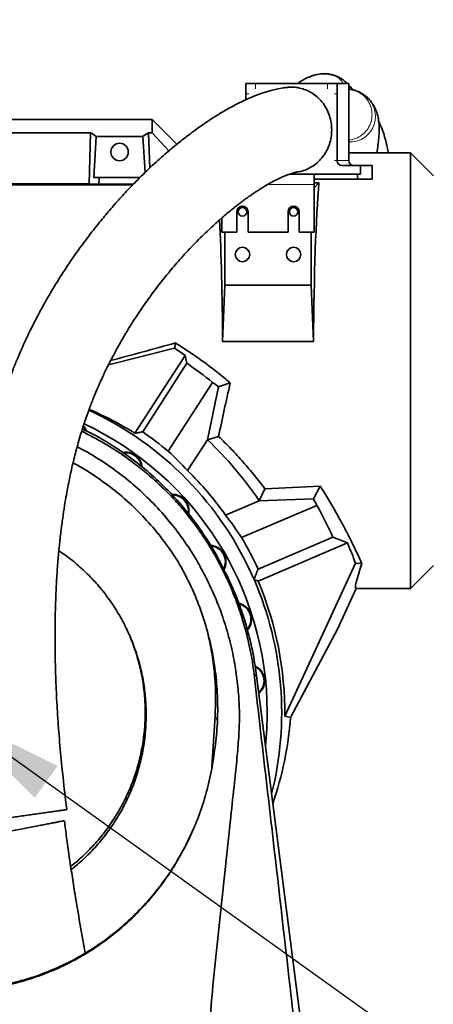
# Model space of a CAD drawing. Header units: millimetres. Extents: x 0 to 11920, y 0 to 8400.
# Tile 50 of 56: x 8286 to 8528, y 6710 to 7286. Entities that reach past the tile are written whole.
import ezdxf

# ---------------------------------------------------------------- set-up
doc = ezdxf.new("R2010")
doc.units = ezdxf.units.MM
doc.header["$LTSCALE"] = 20
doc.styles.add('SLDTEXTSTYLE0', font='TXT', dxfattribs={"width": 0.605})
doc.dimstyles.new('SLDDIMSTYLE0', dxfattribs={"dimtxt": 70, "dimasz": 70, "dimexe": 0, "dimexo": 0.0625, "dimgap": 17.5, "dimtad": 1, "dimdec": 1, "dimrnd": 1e-09, "dimzin": 12, "dimdsep": 46, "dimtxsty": 'SLDTEXTSTYLE0', "dimsah": 1, "dimcen": 0.09, "dimadec": 0, "dimazin": 3, "dimtfac": 1, "dimtofl": 0, "dimtmove": 0, "dimatfit": 3, "dimfxl": 1, "dimfrac": 2, "dimtolj": 1, "dimtzin": 12, "dimarcsym": 0})
doc.dimstyles.new('SLDDIMSTYLE1', dxfattribs={"dimtxt": 70, "dimasz": 70, "dimexe": 0, "dimexo": 0.0625, "dimgap": 17.5, "dimtad": 1, "dimdec": 0, "dimrnd": 1e-09, "dimzin": 12, "dimdsep": 46, "dimtxsty": 'SLDTEXTSTYLE0', "dimsah": 1, "dimcen": 0.09, "dimadec": 0, "dimazin": 3, "dimtfac": 1, "dimtofl": 0, "dimtmove": 0, "dimatfit": 3, "dimfxl": 1, "dimfrac": 2, "dimtolj": 1, "dimtzin": 12, "dimarcsym": 0})
doc.dimstyles.new('SLDDIMSTYLE2', dxfattribs={"dimtxt": 0.18, "dimasz": 70, "dimexe": 0, "dimexo": 0.0625, "dimgap": 0, "dimtad": 0, "dimtih": 1, "dimtoh": 1, "dimdec": 0, "dimrnd": 1e-09, "dimzin": 0, "dimdsep": 46, "dimtxsty": 'Standard', "dimsah": 1, "dimcen": 0.09, "dimadec": 0, "dimazin": 0, "dimtfac": 70, "dimtdec": 0, "dimtofl": 0, "dimtmove": 0, "dimatfit": 3, "dimfxl": 1, "dimfrac": 2, "dimtolj": 1, "dimtzin": 0, "dimarcsym": 0})

# ---------------------------------------------------------------- blocks, each defined once
blk = doc.blocks.new('_D_7')
at = {"color": 7, "linetype": 'Continuous', "lineweight": 0}
for p, q in [((7890.8, 6975.57), (7890.8, 7834.88)), ((9926.62, 7183.37), (9926.62, 7834.88)), ((7890.8, 7804.88), (9926.62, 7804.88))]:
    blk.add_line(p, q, dxfattribs=at)
at = {"color": 7, "linetype": 'Continuous', "lineweight": 18}
for centre, start, end in [((8869.09, 7858.59), 153.43495, 206.56505), ((8948.33, 7858.59), 333.43495, 26.56505)]:
    blk.add_arc(centre, 120.11, start, end, dxfattribs=at)
for points in [[(7890.8, 7804.88), (7960.8, 7794.88), (7960.8, 7814.88)], [(9926.62, 7804.88), (9856.62, 7814.88), (9856.62, 7794.88)]]:
    blk.add_solid(points, dxfattribs=at)
at = {"color": 7, "linetype": 'Continuous', "lineweight": 18, "insert": (8761.66, 7895.11), "char_height": 70, "attachment_point": 1, "style": 'SLDTEXTSTYLE0'}
blk.add_mtext('2082,5', dxfattribs=at)
blk = doc.blocks.new('_D_8')
at = {"color": 7, "linetype": 'Continuous', "lineweight": 0}
for p, q in [((7958.12, 7239.92), (7958.12, 7694.88)), ((9926.62, 7183.37), (9926.62, 7694.88)), ((7958.12, 7664.88), (9926.62, 7664.88))]:
    blk.add_line(p, q, dxfattribs=at)
at = {"color": 7, "linetype": 'Continuous', "lineweight": 18}
for points in [[(7958.12, 7664.88), (8028.12, 7654.88), (8028.12, 7674.88)], [(9926.62, 7664.88), (9856.62, 7674.88), (9856.62, 7654.88)]]:
    blk.add_solid(points, dxfattribs=at)
at = {"color": 7, "linetype": 'Continuous', "lineweight": 18, "insert": (8795.32, 7755.11), "char_height": 70, "attachment_point": 1, "style": 'SLDTEXTSTYLE0'}
blk.add_mtext('1968,5', dxfattribs=at)
blk = doc.blocks.new('_D_9')
at = {"color": 7, "linetype": 'Continuous', "lineweight": 0}
for p, q in [((8244.12, 6884.37), (8244.12, 7554.88)), ((9706.62, 7084.37), (9706.62, 7554.88)), ((9706.62, 7524.88), (8244.12, 7524.88))]:
    blk.add_line(p, q, dxfattribs=at)
at = {"color": 7, "linetype": 'Continuous', "lineweight": 18}
for points in [[(8244.12, 7524.88), (8314.12, 7514.88), (8314.12, 7534.88)], [(9706.62, 7524.88), (9636.62, 7534.88), (9636.62, 7514.88)]]:
    blk.add_solid(points, dxfattribs=at)
at = {"color": 7, "linetype": 'Continuous', "lineweight": 18, "insert": (8828.32, 7615.11), "char_height": 70, "attachment_point": 1, "style": 'SLDTEXTSTYLE0'}
blk.add_mtext('1462,5', dxfattribs=at)

msp = doc.modelspace()

# ---------------------------------------------------------------- linework, layer by layer
at = {"color": 7, "linetype": 'Continuous', "lineweight": 35}
for p, q in [((8418.14, 7242.37), (8418.14, 7248.37)), ((8423.78, 7248.37), (8418.14, 7248.37)), ((8466.06, 7248.37), (8423.78, 7248.37)), ((8466.06, 7248.37), (8471.7, 7248.37)), ((8471.7, 7242.37), (8471.7, 7248.37)), ((8471.7, 7248.37), (8478.54, 7248.37)), ((8478.54, 7242.37), (8478.54, 7248.37)), ((8480.47, 7244.78), (8478.54, 7245.18)), ((8480.27, 7244.84), (8480.47, 7244.82)), ((8418.14, 7242.37), (8418.14, 7238.97)), ((8471.7, 7203.37), (8471.7, 7242.37)), ((8478.54, 7203.37), (8478.54, 7242.37)), ((8488.36, 7240.83), (8488.22, 7240.97)), ((8113.6, 7227.37), (8363.12, 7227.37)), ((8363.12, 7219.66), (8363.12, 7227.37)), ((8377.61, 7212.88), (8363.12, 7227.37)), ((8171.11, 7219.66), (8327.13, 7219.66)), ((8326.22, 7189.82), (8327.13, 7219.66)), ((8330.47, 7217.48), (8329.01, 7193.37)), ((8330.47, 7217.48), (8357.77, 7217.48)), ((8357.77, 7217.48), (8359.05, 7196.37)), ((8361.74, 7198.93), (8361.11, 7219.66)), ((8361.11, 7219.66), (8363.12, 7219.66)), ((8372.93, 7208.99), (8363.12, 7219.66)), ((8514.62, 7207.87), (8478.54, 7207.87)), ((8528.12, 7194.37), (8514.62, 7207.87)), ((8514.62, 6952.87), (8514.62, 7207.87)), ((8485.33, 7200.37), (8474.52, 7200.37)), ((8485.33, 7195.37), (8485.33, 7200.37)), ((8485.33, 7200.37), (8492.17, 7200.37)), ((8492.17, 7192.37), (8492.17, 7200.37)), ((8329.01, 7193.37), (8332.11, 7193.37)), ((8331.99, 7189.47), (8332.11, 7193.37)), ((8356.13, 7193.37), (8332.11, 7193.37)), ((8458.12, 7195.37), (8443.61, 7195.37)), ((8458.12, 7195.37), (8458.12, 7189.37)), ((8458.12, 7195.37), (8483.62, 7195.37)), ((8458.12, 7192.37), (8483.62, 7192.37)), ((8483.62, 7192.37), (8483.62, 7195.37)), ((8483.62, 7195.37), (8485.33, 7195.37)), ((8483.62, 7192.37), (8492.17, 7192.37)), ((8351.87, 7189.19), (8114.62, 7189.19)), ((8326.22, 7189.82), (8172.01, 7189.82)), ((8331.99, 7189.47), (8326.22, 7189.82)), ((8352.14, 7189.47), (8331.99, 7189.47)), ((8460.98, 7190.23), (8458.12, 7190.23)), ((8460.98, 7190.23), (8458.12, 7187.37)), ((8458.12, 7161.37), (8458.12, 7189.37)), ((8404.12, 7169.86), (8404.12, 7161.37)), ((8412.82, 7173.37), (8412.82, 7161.37)), ((8419.42, 7161.37), (8419.42, 7173.37)), ((8442.82, 7173.37), (8442.82, 7161.37)), ((8449.42, 7161.37), (8449.42, 7173.37)), ((8404.12, 7161.37), (8412.82, 7161.37)), ((8405.83, 7130.33), (8405.83, 7161.37)), ((8419.42, 7161.37), (8442.82, 7161.37)), ((8449.42, 7161.37), (8458.12, 7161.37)), ((8456.41, 7161.37), (8456.41, 7130.33)), ((8405.83, 7130.33), (8404.49, 7097.49)), ((8405.83, 7130.33), (8456.41, 7130.33)), ((8456.41, 7130.33), (8457.75, 7097.49)), ((8457.75, 7097.49), (8404.49, 7097.49)), ((8376.38, 7093.52), (8337.6, 7083.84)), ((8353.11, 7043.7), (8382.51, 7089.33)), ((8383.47, 7084.7), (8382.51, 7089.33)), ((8383.47, 7084.7), (8357.64, 7044.62)), ((8372.59, 7033.22), (8398.57, 7073.53)), ((8408.94, 7073.19), (8402.1, 7070.9)), ((8402.1, 7070.9), (8395.57, 7039.94)), ((8395.57, 7039.94), (8383.96, 7021.92)), ((8383.96, 7021.92), (8395.57, 7039.94)), ((8402.14, 7041.9), (8395.57, 7039.94)), ((8395.57, 7039.94), (8395.57, 7039.94)), ((8383.96, 7021.92), (8383.96, 7021.92)), ((8429.33, 7011.15), (8425.93, 7004.24)), ((8461.66, 7012.79), (8457.72, 7005.41)), ((8406.17, 6995.85), (8425.93, 7004.24)), ((8425.93, 7004.24), (8406.17, 6995.85)), ((8425.93, 7004.24), (8457.72, 7005.41)), ((8425.93, 7004.24), (8425.93, 7004.24)), ((8382.4, 6997.93), (8382.42, 6997.91)), ((8459.72, 7001.54), (8415.52, 6982.78)), ((8406.17, 6995.85), (8406.17, 6995.85)), ((8425.26, 6957.26), (8477.71, 6979.52)), ((8425.3, 6964.28), (8469.18, 6982.91)), ((8469.18, 6982.91), (8477.71, 6979.52)), ((8440.89, 6878.16), (8482.41, 6967.62)), ((8486.17, 6967.46), (8482.41, 6967.62)), ((8407.88, 6958.62), (8406.35, 6961.82)), ((8514.62, 6952.87), (8528.12, 6966.37)), ((8422.91, 6958.2), (8425.26, 6957.26)), ((8471.73, 6928.99), (8482.81, 6952.87)), ((8482.81, 6952.87), (8514.62, 6952.87)), ((8444.3, 6877.38), (8471.73, 6928.99)), ((8424.16, 6903.35), (8460.67, 6617.37)), ((8398.18, 6848.45), (8400.06, 6878.34)), ((8444.3, 6877.38), (8440.89, 6878.16)), ((8387.45, 6812.27), (8382.92, 6802.73))]:
    msp.add_line(p, q, dxfattribs=at)
at = {"color": 8, "linetype": 'Continuous', "lineweight": 18}
for p, q in [((8423.78, 7248.37), (8423.78, 7245.37)), ((8466.06, 7245.37), (8466.06, 7248.37)), ((8420.14, 7242.37), (8418.14, 7242.37)), ((8471.7, 7242.37), (8470.13, 7242.37)), ((8470.13, 7203.37), (8471.7, 7203.37)), ((8471.7, 7203.37), (8478.54, 7203.37)), ((8458.12, 7189.37), (8430.99, 7189.37)), ((8423.19, 6900.97), (8424.16, 6903.35)), ((8401.3, 6875.37), (8400.06, 6878.34))]:
    msp.add_line(p, q, dxfattribs=at)
at = {"color": 7, "linetype": 'Continuous', "lineweight": 35, "flags": 128}
for points in [[(8376.38, 7093.52), (8376.6, 7094.99), (8376.83, 7096.61)], [(8322.8, 7047.61), (8323.66, 7046.45), (8324.27, 7045.29)], [(8324.75, 7045.07), (8323.94, 7046.68), (8322.91, 7048.03)], [(8427.12, 6880.18), (8427.07, 6881.12), (8426.86, 6882.19)]]:
    msp.add_lwpolyline(points, dxfattribs=at)
at = {"color": 7, "linetype": 'Continuous', "lineweight": 35}
for centre, radius in [((8344.12, 7208.37), 5.1), ((8416.12, 7173.37), 2.5), ((8446.12, 7173.37), 2.5), ((8416.12, 7148.37), 4.25), ((8446.12, 7148.37), 4.25)]:
    msp.add_circle(centre, radius, dxfattribs=at)
for centre, radius, start, end in [((8474.61, 7203.28), 2.91, 178.27456, 268.16379), ((8481.45, 7203.28), 2.91, 178.27456, 268.16379), ((8416.12, 7173.37), 3.3, 0, 180), ((8446.12, 7173.37), 3.3, 0, 180), ((8244.12, 6880.37), 247.32, 51.35454, 55.70646), ((8244.12, 6880.37), 195, 23.52356, 65.14123), ((8244.12, 6880.37), 186.5, 0, 64.88246), ((8244.12, 6880.37), 199.66, 49.95263, 55.34989), ((8244.12, 6880.37), 220, 34.26583, 46.49391), ((8347.86, 7023.16), 9.5, 4.44777, 101.35205), ((8347.86, 7023.16), 9.14, 6.82562, 99.88723), ((8244.12, 6880.37), 198.98, 35.47396, 45.34751), ((8375.28, 6998.47), 9.5, 348.68096, 92.84229), ((8375.28, 6998.47), 9.14, 350.60043, 91.14898), ((8244.12, 6880.37), 247.32, 24.49354, 29.33703), ((8244.12, 6880.37), 199.66, 24.85011, 30.85812), ((8244.12, 6880.37), 253.76, 20.11061, 23), ((8396.97, 6968.62), 9.5, 330.59937, 87.27411), ((8396.97, 6968.62), 9.13, 332.20018, 85.53626), ((8244.12, 6880.37), 195, 345.83039, 23.52356), ((8244.12, 6880.37), 196.78, 359.35684, 23), ((8411.98, 6934.91), 9.5, 318.77416, 77.96858), ((8411.98, 6934.91), 9.14, 320.24332, 76.04778), ((8419.65, 6898.82), 9.5, 309.34287, 65.88926), ((8419.65, 6898.82), 9.14, 310.78873, 63.92593), ((8244.12, 6880.37), 186.5, 353.97821, 0)]:
    msp.add_arc(centre, radius, start, end, dxfattribs=at)
for centre, major_axis, ratio, start_param, end_param in [((8291.57, 7080.37), (13.29, 146.8), 0.574205, 5.966268, 6.009786), ((8396.67, 7080.37), (-13.29, 146.8), 0.574205, 0.2734, 0.316917), ((8464.37, 7080.37), (0, 127.5), 0.052408, 0.532238, 1.436089), ((8397.86, 7080.37), (0, 127.5), 0.052408, 4.847097, 5.477987), ((8291.79, 7080.37), (469.97, 127.34), 0.013706, 4.808934, 4.890623), ((8237.74, 6884.48), (210.94, -135.94), 0.999542, 1.528035, 1.557624), ((8253.12, 6874.57), (207.36, -133.63), 0.999058, 1.494174, 1.512047), ((8417.42, 7080.37), (29.05, 127.49), 0.051099, 1.638748, 1.888953), ((8249.11, 6877.15), (165.12, -106.41), 0.999542, 1.585098, 1.73952), ((8236.78, 6885.1), (169.07, -108.96), 0.999058, 1.321647, 1.401367), ((9642.81, 7080.37), (2436.19, 127.33), 0.002735, 4.190833, 4.206072), ((8239.94, 6890.22), (-96.35, 227), 0.999058, 4.779749, 4.797405), ((8247.53, 6872.33), (-78.63, 185.23), 0.999058, 4.892408, 4.972276), ((8541.99, 7080.37), (59.33, 127.47), 0.047514, 2.680612, 3.163703), ((8244.12, 6892.66), (0, 201.14), 0.998131, 4.380096, 4.636358)]:
    msp.add_ellipse(centre, major_axis=major_axis, ratio=ratio, start_param=start_param, end_param=end_param, dxfattribs=at)
for points, knots in [([(8468.53, 7253.52), (8467.93, 7253.68), (8466.46, 7254.05), (8464.34, 7254.15), (8462.24, 7254.08), (8460.41, 7253.83), (8458.95, 7253.51), (8457.86, 7253.22), (8457.05, 7252.96), (8456.33, 7252.71), (8455.55, 7252.41), (8454.48, 7251.97), (8453.08, 7251.31), (8451.24, 7250.32), (8449.63, 7249.34), (8448.61, 7248.6), (8448.29, 7248.37)], [0, 0, 0, 0, 0.080732, 0.199865, 0.300923, 0.384378, 0.45008, 0.497906, 0.531419, 0.567088, 0.60694, 0.650976, 0.733658, 0.831033, 0.948387, 1, 1, 1, 1]), ([(8475.77, 7250.04), (8475.35, 7250.36), (8474.45, 7251.02), (8473.48, 7251.64), (8472.63, 7252.12), (8471.91, 7252.43), (8471.37, 7252.62), (8471.05, 7252.7), (8470.98, 7252.7), (8471.09, 7252.65), (8471.52, 7252.48), (8471.82, 7252.35), (8472.12, 7252.22), (8472.41, 7252.09), (8472.77, 7251.91), (8473.23, 7251.68), (8473.43, 7251.59), (8473.25, 7251.74), (8472.55, 7252.14), (8471.79, 7252.5), (8471.08, 7252.79), (8470.3, 7253.06), (8469.48, 7253.32), (8468.9, 7253.48), (8468.62, 7253.56)], [0, 0, 0, 0, 0.0491368, 0.1042702, 0.1661155, 0.2299488, 0.290232, 0.3425283, 0.3787851, 0.4061027, 0.4266645, 0.4488864, 0.4735093, 0.5005092, 0.5298134, 0.5930521, 0.6565748, 0.7169081, 0.7736694, 0.8147771, 0.8621454, 0.9111429, 0.957326, 1, 1, 1, 1]), ([(8477.63, 7248.37), (8477.27, 7248.75), (8476.7, 7249.33), (8476.09, 7249.76), (8475.88, 7249.92)], [0, 0, 0, 0, 0.6529, 1, 1, 1, 1]), ([(8442.47, 7246.18), (8441.65, 7246.09), (8439.55, 7245.86), (8436.35, 7245.23), (8433.05, 7244.44), (8430.16, 7243.61), (8426.64, 7242.47), (8422.43, 7240.88), (8417.13, 7238.57), (8411.3, 7235.68), (8405.12, 7232.24), (8399.51, 7228.81), (8394.75, 7225.68), (8390.99, 7223.08), (8387.84, 7220.81), (8385.08, 7218.76), (8382.26, 7216.6), (8378.96, 7214.01), (8375.37, 7211.07), (8371.53, 7207.82), (8367.53, 7204.3), (8363.29, 7200.43), (8358.98, 7196.34), (8354.74, 7192.15), (8349.82, 7187.12), (8344.31, 7181.2), (8338.26, 7174.34), (8331.88, 7166.7), (8325.15, 7158.13), (8318.02, 7148.36), (8311.03, 7138.03), (8305.61, 7129.32), (8301.73, 7122.69), (8299.44, 7118.64), (8297.44, 7114.98), (8295.78, 7111.87), (8294.44, 7109.3), (8293.3, 7107.05), (8292.11, 7104.67), (8290.65, 7101.69), (8288.83, 7097.85), (8286.68, 7093.14), (8284.24, 7087.51), (8281.48, 7080.76), (8278.63, 7073.25), (8275.94, 7065.47), (8273.61, 7058.15), (8271.62, 7051.36), (8269.94, 7045.12), (8268.53, 7039.54), (8267.38, 7034.61), (8266.39, 7030.18), (8265.48, 7025.84), (8264.59, 7021.31), (8263.55, 7015.71), (8262.41, 7008.92), (8261.19, 7000.81), (8260.04, 6992.02), (8259, 6982.55), (8258.07, 6972.34), (8257.3, 6961.3), (8256.71, 6949.36), (8256.35, 6936.48), (8256.27, 6922.7), (8256.51, 6908.07), (8257.08, 6892.63), (8258, 6876.43), (8259.27, 6859.49), (8260.91, 6841.86), (8262.43, 6827.46), (8263.51, 6818.93), (8263.81, 6816.49)], [0, 0, 0, 0, 0.007112, 0.018275, 0.027849, 0.036271, 0.044532, 0.060325, 0.076279, 0.096605, 0.118145, 0.138779, 0.153581, 0.166906, 0.177651, 0.186095, 0.195635, 0.20712, 0.220579, 0.233289, 0.24739, 0.262702, 0.277993, 0.293014, 0.307749, 0.33029, 0.352036, 0.372949, 0.399646, 0.42601, 0.452526, 0.479104, 0.489171, 0.498614, 0.506728, 0.513539, 0.519066, 0.523329, 0.527895, 0.534136, 0.542025, 0.551527, 0.562602, 0.575197, 0.590338, 0.604362, 0.617152, 0.628766, 0.639252, 0.648647, 0.656534, 0.663498, 0.670299, 0.677563, 0.685286, 0.697053, 0.70976, 0.723422, 0.738056, 0.753685, 0.770578, 0.788914, 0.808703, 0.829954, 0.852669, 0.876859, 0.902536, 0.929679, 0.958219, 0.988031, 1, 1, 1, 1]), ([(8451.42, 7245.37), (8450.15, 7245.68), (8447.58, 7246.3), (8444.53, 7246.52), (8442.85, 7246.19), (8442.48, 7246.11)], [0, 0, 0, 0, 0.4324573, 0.8774508, 1, 1, 1, 1]), ([(8448, 7196.67), (8448.34, 7196.7), (8449.98, 7196.83), (8452.86, 7197.76), (8456.47, 7199.46), (8459.77, 7201.86), (8462.63, 7204.77), (8465.01, 7208.19), (8466.8, 7211.94), (8467.98, 7216), (8468.5, 7220.17), (8468.35, 7224.42), (8467.54, 7228.53), (8466.08, 7232.48), (8464.03, 7236.09), (8461.43, 7239.3), (8458.41, 7241.94), (8455.05, 7244.06), (8452.64, 7244.93), (8451.42, 7245.37)], [0, 0, 0, 0, 0.015908, 0.076869, 0.139598, 0.200553, 0.263278, 0.324206, 0.386902, 0.447785, 0.510435, 0.571286, 0.633901, 0.69476, 0.757382, 0.81829, 0.880961, 0.939694, 1, 1, 1, 1]), ([(8480.65, 7244.78), (8480.5, 7245), (8480.11, 7245.55), (8479.41, 7246.48), (8478.83, 7247.12), (8478.54, 7247.44)], [0, 0, 0, 0, 0.251596, 0.621993, 1, 1, 1, 1]), ([(8488.44, 7240.92), (8488.21, 7241.1), (8487.7, 7241.5), (8487.01, 7241.99), (8486.41, 7242.39), (8485.88, 7242.73), (8485.43, 7243), (8485.04, 7243.22), (8484.72, 7243.4), (8484.42, 7243.54), (8484.13, 7243.67), (8483.83, 7243.8), (8483.47, 7243.93), (8483.04, 7244.09), (8482.52, 7244.26), (8481.89, 7244.45), (8481.15, 7244.66), (8480.55, 7244.81), (8480.27, 7244.87)], [0, 0, 0, 0, 0.032977, 0.071516, 0.119298, 0.17803, 0.247654, 0.326675, 0.41252, 0.501904, 0.591192, 0.676761, 0.755353, 0.824436, 0.882559, 0.929709, 0.967626, 1, 1, 1, 1]), ([(8494.9, 7207.87), (8494.92, 7207.98), (8495.1, 7209.16), (8495.37, 7211.09), (8495.73, 7213.8), (8496.02, 7216.52), (8496.23, 7219.49), (8496.3, 7222.66), (8496.1, 7225.95), (8495.64, 7228.77), (8494.97, 7231.34), (8493.93, 7233.9), (8492.89, 7235.79), (8491.81, 7237.45), (8490.3, 7239.22), (8489.11, 7240.48), (8488.32, 7241.01), (8488.29, 7241.03)], [0, 0, 0, 0, 0.00802, 0.085077, 0.153491, 0.225064, 0.306597, 0.401416, 0.511895, 0.595111, 0.676154, 0.749568, 0.797438, 0.853836, 0.919967, 0.996708, 1, 1, 1, 1]), ([(8501.6, 7207.87), (8501.41, 7208.98), (8500.89, 7211.85), (8499.81, 7216.13), (8498.37, 7220.69), (8497.08, 7223.97), (8496.24, 7225.68), (8496.02, 7226.11)], [0, 0, 0, 0, 0.154913, 0.401208, 0.659489, 0.914296, 1, 1, 1, 1]), ([(8313.25, 6823.47), (8312.99, 6825.38), (8311.98, 6832.93), (8310.51, 6846.1), (8308.92, 6862.66), (8307.73, 6878.57), (8306.91, 6893.7), (8306.43, 6908.01), (8306.24, 6921.44), (8306.3, 6933.99), (8306.6, 6945.66), (8307.09, 6956.47), (8307.74, 6966.43), (8308.54, 6975.64), (8309.44, 6984.17), (8310.44, 6992.09), (8311.51, 6999.42), (8312.56, 7005.76), (8313.55, 7011.2), (8314.46, 7015.81), (8315.4, 7020.25), (8316.43, 7024.85), (8317.58, 7029.59), (8318.87, 7034.56), (8320.29, 7039.68), (8321.94, 7045.2), (8323.86, 7051.1), (8326.04, 7057.3), (8328.39, 7063.42), (8330.72, 7069.04), (8332.83, 7073.84), (8334.66, 7077.81), (8336.17, 7080.96), (8337.36, 7083.36), (8338.37, 7085.37), (8339.43, 7087.43), (8340.72, 7089.88), (8342.28, 7092.78), (8344.1, 7096.06), (8346.13, 7099.57), (8349.49, 7105.23), (8354.18, 7112.63), (8360.23, 7121.41), (8366.39, 7129.73), (8372.8, 7137.76), (8379.78, 7145.92), (8387.41, 7154.15), (8393.9, 7160.58), (8398.83, 7165.18), (8401.99, 7168.02), (8404.93, 7170.58), (8407.56, 7172.8), (8409.89, 7174.7), (8411.93, 7176.33), (8413.72, 7177.72), (8415.29, 7178.91), (8416.81, 7180.04), (8418.4, 7181.21), (8420.23, 7182.51), (8422.26, 7183.91), (8424.42, 7185.36), (8426.66, 7186.79), (8429.39, 7188.48), (8432.55, 7190.3), (8435.96, 7192.1), (8439.07, 7193.58), (8441.47, 7194.59), (8443.23, 7195.25), (8444.49, 7195.68), (8445.73, 7196.07), (8446.89, 7196.37), (8447.62, 7196.54), (8447.92, 7196.58), (8448.01, 7196.59)], [0, 0, 0, 0, 0.010396, 0.040925, 0.0701, 0.097812, 0.123982, 0.148553, 0.171491, 0.192804, 0.212535, 0.230742, 0.247483, 0.262894, 0.277303, 0.29077, 0.303322, 0.314978, 0.32367, 0.331805, 0.339388, 0.347374, 0.356661, 0.365417, 0.375124, 0.385816, 0.397547, 0.41039, 0.424115, 0.436697, 0.447691, 0.457003, 0.464607, 0.470356, 0.474553, 0.479558, 0.485835, 0.493267, 0.501987, 0.51181, 0.521779, 0.548936, 0.576122, 0.603203, 0.63106, 0.660584, 0.69487, 0.730865, 0.745418, 0.759562, 0.772506, 0.784249, 0.794442, 0.803536, 0.811543, 0.818476, 0.824683, 0.832074, 0.840377, 0.849939, 0.860246, 0.870926, 0.881952, 0.900111, 0.91793, 0.934786, 0.950744, 0.95905, 0.967367, 0.975667, 0.984669, 0.995558, 1, 1, 1, 1]), ([(8408.94, 7073.19), (8406.41, 7075.31), (8401.34, 7079.53), (8393.41, 7085.52), (8385.26, 7091.26), (8379.64, 7094.82), (8376.83, 7096.61)], [0, 0, 0, 0, 0.248625, 0.497835, 0.748671, 1, 1, 1, 1]), ([(8321.89, 7044.93), (8326.28, 7042.69), (8335.11, 7038.18), (8346.3, 7030.9), (8355.78, 7023.85), (8363.61, 7017.3), (8370.61, 7010.75), (8376.86, 7004.31), (8380.55, 7000.06), (8382.4, 6997.93)], [0, 0, 0, 0, 0.1915748, 0.3849435, 0.517863, 0.6507841, 0.7812247, 0.8904966, 1, 1, 1, 1]), ([(8322.28, 7046.16), (8324, 7045.37), (8330.36, 7042.45), (8340.64, 7036.28), (8353.03, 7027.71), (8364.57, 7018.12), (8375.39, 7007.52), (8385.28, 6996.05), (8394.11, 6983.79), (8401.15, 6972.39), (8404.77, 6964.81), (8406.23, 6961.76)], [0, 0, 0, 0, 0.046712, 0.172596, 0.295097, 0.418448, 0.542777, 0.669117, 0.792287, 0.91631, 1, 1, 1, 1]), ([(8357.64, 7044.62), (8356.86, 7044.46), (8355.35, 7044.16), (8353.84, 7043.85), (8353.11, 7043.7)], [0, 0, 0, 0, 0.518181, 1, 1, 1, 1]), ([(8402.14, 7041.9), (8404.64, 7039.45), (8409.64, 7034.54), (8416.64, 7026.88), (8423.29, 7019.05), (8427.31, 7013.79), (8429.33, 7011.15)], [0, 0, 0, 0, 0.24652, 0.494296, 0.746328, 1, 1, 1, 1]), ([(8319.21, 7035.73), (8320.22, 7035.24), (8325.39, 7032.75), (8334.24, 7027.24), (8345.67, 7019.2), (8356.44, 7010.1), (8366.53, 7000.11), (8375.88, 6989.22), (8384.4, 6977.47), (8392.01, 6964.92), (8398.63, 6951.67), (8404, 6938.27), (8408.17, 6924.88), (8411.09, 6912.24), (8413.02, 6900.01), (8414.08, 6888.62), (8414.48, 6877.17), (8414.01, 6865.7), (8412.85, 6852.95), (8411.28, 6837.48), (8407.77, 6806.54), (8404.21, 6770.63), (8399.7, 6731.66), (8398.06, 6712.04), (8397.24, 6702.24)], [0, 0, 0, 0, 0.009045, 0.046124, 0.083782, 0.12172, 0.159904, 0.198494, 0.237846, 0.277522, 0.317458, 0.357995, 0.394647, 0.431299, 0.46324, 0.495183, 0.5241, 0.556157, 0.588233, 0.627783, 0.682188, 0.840499, 0.920241, 1, 1, 1, 1]), ([(8379.11, 6967.36), (8376.56, 6971.29), (8371.44, 6979.18), (8362.46, 6990.25), (8352.48, 7000.69), (8341.67, 7010.19), (8330.07, 7018.55), (8321.79, 7023.88), (8317.15, 7026.13), (8316.8, 7026.29)], [0, 0, 0, 0, 0.1624858, 0.3260874, 0.4932906, 0.6617786, 0.8226598, 0.9867282, 1, 1, 1, 1]), ([(8486.17, 6967.46), (8485.63, 6968.6), (8484.57, 6970.89), (8482.74, 6974.75), (8480.73, 6978.9), (8478.2, 6983.97), (8475.06, 6990.03), (8471.12, 6997.23), (8466.7, 7004.83), (8463.34, 7010.14), (8461.66, 7012.79)], [0, 0, 0, 0, 0.101812, 0.203623, 0.306915, 0.410207, 0.555551, 0.700899, 0.850445, 1, 1, 1, 1]), ([(8382.42, 6997.91), (8384.51, 6995.25), (8388.68, 6989.93), (8394.44, 6981.55), (8400.71, 6971.33), (8407.05, 6959.05), (8412.49, 6945.98), (8416.5, 6933.99), (8419.09, 6924.39), (8420.95, 6915.84), (8422.28, 6908.4), (8422.89, 6903.44), (8423.19, 6900.97)], [0, 0, 0, 0, 0.095153, 0.1904, 0.285568, 0.432183, 0.5788, 0.683315, 0.787831, 0.858598, 0.929383, 1, 1, 1, 1]), ([(8382.42, 6997.91), (8385.39, 6994.25), (8391.34, 6986.92), (8399.14, 6975.1), (8406.05, 6962.75), (8411.68, 6950.53), (8416.17, 6938.58), (8419.64, 6927.03), (8422.4, 6915.28), (8423.57, 6907.33), (8424.16, 6903.35)], [0, 0, 0, 0, 0.1347546, 0.2695827, 0.4044802, 0.5394402, 0.6545351, 0.7696645, 0.8848216, 1, 1, 1, 1]), ([(8359.69, 6880.38), (8359.58, 6883.57), (8359.34, 6889.99), (8357.97, 6899.61), (8355.83, 6909.21), (8352.87, 6918.57), (8349.14, 6927.6), (8344.7, 6936.24), (8339.49, 6944.56), (8333.6, 6952.39), (8327.11, 6959.68), (8320.04, 6966.31), (8313.82, 6971.42), (8309.8, 6974.04), (8308.5, 6974.88)], [0, 0, 0, 0, 0.0857839, 0.1721668, 0.2604256, 0.3493305, 0.4353997, 0.5220806, 0.6096955, 0.6985863, 0.7845378, 0.8712557, 0.9585965, 1, 1, 1, 1]), ([(8399.31, 6854.78), (8399.97, 6859.44), (8401.28, 6868.75), (8401.78, 6882.98), (8401.18, 6897.32), (8399.32, 6911.74), (8396.24, 6926.01), (8391.86, 6940.16), (8386.28, 6954.06), (8381.5, 6962.92), (8379.11, 6967.36)], [0, 0, 0, 0, 0.120686, 0.241373, 0.365394, 0.489416, 0.615165, 0.740914, 0.870458, 1, 1, 1, 1]), ([(8422.91, 6958.2), (8423.31, 6959.21), (8424.12, 6961.24), (8424.9, 6963.26), (8425.3, 6964.28)], [0, 0, 0, 0, 0.497623, 1, 1, 1, 1]), ([(8315.45, 6790.3), (8316.52, 6791.11), (8320.2, 6793.92), (8325.87, 6799.34), (8332.43, 6806.49), (8338.3, 6814.17), (8343.58, 6822.38), (8348.13, 6830.99), (8351.92, 6839.94), (8354.93, 6849.12), (8357.18, 6858.62), (8358.61, 6868.26), (8359.23, 6877.95), (8359.03, 6887.6), (8358, 6897.29), (8356.17, 6906.85), (8353.51, 6916.17), (8350.75, 6923.85), (8348.57, 6928.3), (8347.81, 6929.86)], [0, 0, 0, 0, 0.025982, 0.089746, 0.151637, 0.213964, 0.276788, 0.34064, 0.402487, 0.464888, 0.527733, 0.591608, 0.653441, 0.715713, 0.778446, 0.842236, 0.904022, 0.96624, 1, 1, 1, 1]), ([(8395.63, 6927.25), (8396.5, 6923.44), (8398.29, 6915.58), (8399.82, 6903.43), (8400.57, 6890.91), (8400.23, 6882.54), (8400.06, 6878.34)], [0, 0, 0, 0, 0.237937, 0.490402, 0.744383, 1, 1, 1, 1]), ([(8423.19, 6900.97), (8423.73, 6896.05), (8424.8, 6886.2), (8426.5, 6871.32), (8428.23, 6856.4), (8429.99, 6841.46), (8431.74, 6826.52), (8436.43, 6785.91), (8441.21, 6744.17), (8446.12, 6701.27), (8448.21, 6682.88), (8450.33, 6664.48), (8452.48, 6646.06), (8455.16, 6623.53), (8458.43, 6596.91), (8462.25, 6566.25), (8466.11, 6535.65), (8470, 6505.07), (8473.89, 6474.51), (8480.33, 6423.61), (8489.29, 6352.31), (8498.8, 6276.98), (8506.25, 6217.83), (8511.63, 6174.87), (8517.02, 6131.93), (8522.42, 6089.01), (8526.06, 6060.47), (8527.87, 6046.19)], [0, 0, 0, 0, 0.017359, 0.034723, 0.052115, 0.06953, 0.086943, 0.104335, 0.211618, 0.233091, 0.254574, 0.27605, 0.297508, 0.318959, 0.354791, 0.390626, 0.426488, 0.462371, 0.498255, 0.534118, 0.641401, 0.748685, 0.798948, 0.849217, 0.899483, 0.949743, 1, 1, 1, 1]), ([(8315.73, 6788.42), (8316.64, 6789.11), (8320.11, 6791.72), (8325.62, 6796.92), (8332.24, 6804.01), (8338.27, 6811.75), (8343.61, 6819.94), (8348.23, 6828.53), (8352.1, 6837.42), (8355.23, 6846.7), (8357.73, 6856.98), (8359.46, 6868.25), (8359.61, 6876.32), (8359.69, 6880.38)], [0, 0, 0, 0, 0.032245, 0.123295, 0.214991, 0.30768, 0.401717, 0.492678, 0.584444, 0.676872, 0.770816, 0.884781, 1, 1, 1, 1]), ([(8273.52, 6719.82), (8273.62, 6719.84), (8277.84, 6720.62), (8286.13, 6722.54), (8298.14, 6726.39), (8309.79, 6731.22), (8320.98, 6736.98), (8331.63, 6743.66), (8341.7, 6751.18), (8351.12, 6759.47), (8359.91, 6768.54), (8367.99, 6778.38), (8375.31, 6788.91), (8381.77, 6799.98), (8387.56, 6811.95), (8392.5, 6824.84), (8396.44, 6838.58), (8398.43, 6848.64), (8399.21, 6854.06), (8399.31, 6854.78)], [0, 0, 0, 0, 0.00158, 0.064973, 0.128598, 0.192228, 0.255628, 0.318948, 0.382484, 0.446029, 0.509362, 0.574356, 0.639561, 0.704775, 0.769783, 0.842739, 0.915833, 0.988795, 1, 1, 1, 1]), ([(8269.79, 6817.33), (8270.72, 6817.46), (8272.6, 6817.73), (8276.01, 6818.21), (8279.8, 6818.75), (8283.8, 6819.31), (8287.92, 6819.89), (8291.94, 6820.46), (8295.86, 6821.01), (8299.52, 6821.53), (8302.91, 6822.01), (8305.93, 6822.44), (8308.54, 6822.8), (8310.66, 6823.1), (8312.19, 6823.32), (8313.09, 6823.45), (8313.13, 6823.45), (8313.15, 6823.46)], [0, 0, 0, 0, 0.067772, 0.137448, 0.205245, 0.275162, 0.340368, 0.407572, 0.471066, 0.53638, 0.600368, 0.666083, 0.732529, 0.800713, 0.870783, 0.942698, 1, 1, 1, 1]), ([(8262.59, 6807.43), (8262.63, 6807.43), (8262.72, 6807.45), (8263.78, 6807.66), (8265.55, 6808), (8268.06, 6808.49), (8271.16, 6809.09), (8274.81, 6809.8), (8278.75, 6810.57), (8282.94, 6811.38), (8287.09, 6812.19), (8291.22, 6812.99), (8295.08, 6813.74), (8298.71, 6814.45), (8301.99, 6815.08), (8304.9, 6815.65), (8307.38, 6816.13), (8309.39, 6816.52), (8310.83, 6816.8), (8311.65, 6816.96), (8311.67, 6816.97), (8311.68, 6816.97)], [0, 0, 0, 0, 0.054199, 0.111591, 0.170632, 0.228295, 0.287741, 0.34357, 0.401218, 0.453879, 0.508263, 0.557877, 0.609027, 0.657067, 0.706467, 0.755084, 0.804983, 0.856067, 0.908465, 0.962879, 1, 1, 1, 1]), ([(8323.91, 6739.53), (8321.87, 6751.03), (8319.18, 6766.24), (8316.22, 6785.08), (8314.57, 6796.1), (8313.07, 6806.73), (8312.19, 6813.68), (8311.77, 6816.98)], [0, 0, 0, 0, 0.44388, 0.586994, 0.729574, 0.871492, 1, 1, 1, 1]), ([(8382.05, 6800.94), (8379.84, 6797), (8375.38, 6789.05), (8367.32, 6777.75), (8358.22, 6766.97), (8348.31, 6757.21), (8337.81, 6748.55), (8326.8, 6740.94), (8315, 6734.24), (8302.36, 6728.49), (8291.27, 6724.64), (8282.06, 6722.16), (8276.91, 6721.02), (8274.08, 6720.49), (8273.6, 6720.4)], [0, 0, 0, 0, 0.097556, 0.196856, 0.298506, 0.400999, 0.495265, 0.59024, 0.687508, 0.78559, 0.887132, 0.938335, 0.98966, 1, 1, 1, 1])]:
    msp.add_open_spline(points, degree=3, knots=knots, dxfattribs=at)
at = {"color": 8, "linetype": 'Continuous', "lineweight": 18}
for points, knots in [([(8475.24, 7248.37), (8475.1, 7248.65), (8474.66, 7249.57), (8473.5, 7250.89), (8471.84, 7252.23), (8470.15, 7253.14), (8468.99, 7253.42), (8468.53, 7253.53)], [0, 0, 0, 0, 0.105931, 0.349275, 0.592733, 0.836418, 1, 1, 1, 1]), ([(8475.7, 7250.05), (8475.86, 7249.93), (8476.54, 7249.48), (8477.06, 7248.85), (8477.45, 7248.37)], [0, 0, 0, 0, 0.248032, 1, 1, 1, 1]), ([(8478.54, 7246.73), (8478.62, 7246.6), (8478.96, 7246.09), (8479.13, 7245.49), (8479.26, 7245.03)], [0, 0, 0, 0, 0.239375, 1, 1, 1, 1]), ([(8480.47, 7244.82), (8480.49, 7244.81), (8481.91, 7244.67), (8484.52, 7243.33), (8487.92, 7240.83), (8490.45, 7237.37), (8491.93, 7233.37), (8492.24, 7229.12), (8491.33, 7224.95), (8489.3, 7221.19), (8486.29, 7218.19), (8482.62, 7216.06), (8479.89, 7215.59), (8478.54, 7215.35)], [0, 0, 0, 0, 0.001471, 0.1015641, 0.2018271, 0.302192, 0.4023945, 0.5025373, 0.6027479, 0.7029399, 0.8030721, 0.9031835, 1, 1, 1, 1]), ([(8478.54, 7214.24), (8479.96, 7214.3), (8482.82, 7214.41), (8486.82, 7216.12), (8490.21, 7218.81), (8492.68, 7222.39), (8494.03, 7226.52), (8494.16, 7230.87), (8493.05, 7235.05), (8491.08, 7238.54), (8489.17, 7240.15), (8488.36, 7240.83)], [0, 0, 0, 0, 0.113242, 0.227629, 0.34209, 0.45687, 0.571339, 0.685937, 0.800766, 0.91557, 1, 1, 1, 1])]:
    msp.add_open_spline(points, degree=3, knots=knots, dxfattribs=at)

# ---------------------------------------------------------------- dimensions: what is measured, and where the dimension line sits
at = {"color": 7, "linetype": 'Continuous', "lineweight": 18}
dim = msp.add_linear_dim(base=(9926.62, 7804.88), p1=(7890.8, 6971.57), p2=(9926.62, 7179.37), text='(<>)', dimstyle='SLDDIMSTYLE1', dxfattribs=at)
dim.commit()
dim.dimension.update_dxf_attribs({"geometry": '_D_7', "text_midpoint": (8908.71, 7804.88), "dimtype": 160})
for base, p1, p2, picture, middle in [((9926.62, 7664.88), (7958.12, 7235.92), (9926.62, 7179.37), '_D_8', (8942.37, 7664.88)), ((8244.12, 7524.88), (9706.62, 7080.37), (8244.12, 6880.37), '_D_9', (8975.37, 7524.88))]:
    dim = msp.add_linear_dim(base=base, p1=p1, p2=p2, dimstyle='SLDDIMSTYLE0', dxfattribs=at)
    dim.commit()
    dim.dimension.update_dxf_attribs({"geometry": picture, "text_midpoint": middle, "dimtype": 160})

# ---------------------------------------------------------------- leaders
at = {"color": 7, "linetype": 'Continuous', "lineweight": 0}
msp.add_leader([(8244.12, 6880.37), (8530, 6676.11)], dimstyle='SLDDIMSTYLE2', dxfattribs=at)

doc.saveas('drawing.dxf')
